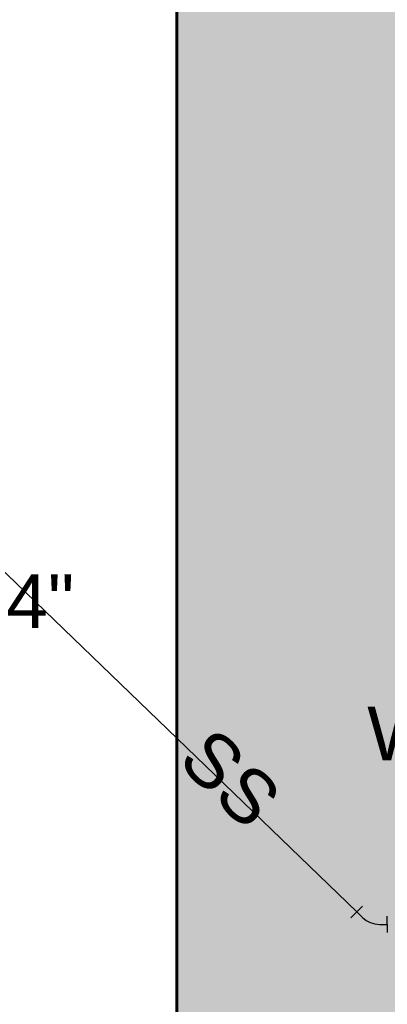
# Model space of a CAD drawing. Header units: inches. Extents: x -703 to 1618, y -188 to 488.
# Tile 7 of 18: x -196 to -165, y 83 to 166. Entities that reach past the tile are written whole.
import ezdxf

# ---------------------------------------------------------------- set-up
doc = ezdxf.new("R2010")
doc.units = ezdxf.units.IN
doc.header["$MEASUREMENT"] = 0
for name, color, linetype, lineweight in [('A-WALL-PATT', 111, 'Continuous', 18), ('L-SITE-WALL', 31, 'Continuous', 18), ('P-PIPE', 3, 'Continuous', 30), ('P-PIPE-IDEN', 2, 'Continuous', 9)]:
    doc.layers.add(name, color=color, linetype=linetype, lineweight=lineweight)
doc.styles.add('Arial', font='arial.ttf', dxfattribs={"height": 4.5})

# ---------------------------------------------------------------- blocks, each defined once
blk = doc.blocks.new('ANG M_I Facility_HOST_REVISED_07082024_rvt-1-Waste and Vent Floor Plan')
at = {"layer": 'A-WALL-PATT', "lineweight": 9}
h = blk.add_hatch(dxfattribs=at)
h.set_pattern_fill('FP_1', style=0, pattern_type=2)
h.set_pattern_definition([(50, (0, 0), (13.77135, -1.20496), [1.44, -15.84]), (355, (0, 0), (-2.66442, 14.44218), [1.152, -12.672]), (100.451, (1.148, -0.1), (11.10708, 13.23737), [1.224, -13.462]), (46.184, (0, 3.84), (20.4913, -3.17785), [2.16, -23.76]), (96.636, (1.708, 3.575), (17.9459, 18.70315), [1.836, -20.193]), (351.184, (0, 3.84), (17.9454, 18.7026), [1.728, -19.008]), (21, (1.92, 2.88), (11.46052, -7.73037), [1.44, -15.84]), (326, (1.92, 2.88), (4.67135, 13.92315), [1.152, -12.672]), (71.451, (2.875, 2.236), (16.13207, 6.19284), [1.224, -13.462]), (37.5, (0, 0), (0.233123, 6.39175), [0.634, -11.885, 0.634, -12.23, -12.72]), (37.5, (0, 0), (0.233123, 6.39175), [-25.382, 0.634, -12.086]), (7.5, (0, 0), (5.05073, 7.57304), [0.634, -6.701, 0.634, -11.597, -4.848]), (7.5, (0, 0), (5.05073, 7.57304), [-19.565, 0.634, -4.214]), (327.5, (-4.282, 0), (10.24958, -0.43289), [0.634, -4.166, 0.634, -14.342, -19.872]), (327.5, (-4.282, 0), (10.24958, -0.43289), [-19.776, 0.634, -19.238]), (317.5, (-6.202, 0), (11.19739, 1.92214), [0.634, -5.606, 0.634, -9.312, -14.112]), (317.5, (-6.202, 0), (11.19739, 1.92214), [-16.186, 0.634, -13.478])])
h.paths.add_polyline_path([(-163.061, -11.662), (-183.061, -11.662), (-183.061, 468.338), (-163.061, 468.338)])
at = {"layer": 'L-SITE-WALL', "color": 250, "lineweight": 60}
blk.add_line((-183.061, 468.338), (-183.061, -11.662), dxfattribs=at)

msp = doc.modelspace()

# ---------------------------------------------------------------- linework, layer by layer
at = {"layer": 'P-PIPE', "color": 193}
for p, q in [((-224.078, 145.148), (-167.962, 91.032)), ((-167.962, 91.032), (-168.441, 90.541)), ((-167.483, 91.522), (-167.962, 91.032)), ((-167.962, 91.032), (-167.485, 90.566)), ((-165.388, 89.984), (-165.388, 90.67)), ((-166.055, 89.984), (-165.388, 89.984)), ((-165.388, 89.984), (-165.388, 89.299))]:
    msp.add_line(p, q, dxfattribs=at)
msp.add_arc((-166.055, 92.032), 2.048, 225.71081, 270, dxfattribs=at)

# ---------------------------------------------------------------- block references
at = {"lineweight": 5}
msp.add_blockref('ANG M_I Facility_HOST_REVISED_07082024_rvt-1-Waste and Vent Floor Plan', (0, 0), dxfattribs=at)

# ---------------------------------------------------------------- texts
at = {"layer": 'P-PIPE-IDEN', "char_height": 4.5, "attachment_point": 1, "style": 'Arial'}
for s, insert, width in [('4"', (-197.392, 119.359), 6.969), ('WCO-1', (-167.073, 108.233), 26.058)]:
    msp.add_mtext(s, dxfattribs=dict(at, insert=insert, width=width))
at = {"layer": 'P-PIPE-IDEN', "insert": (-179.983, 106.791), "char_height": 4.5, "width": 10.302, "attachment_point": 1, "rotation": 315.71081, "style": 'Arial'}
msp.add_mtext('SS', dxfattribs=at)

doc.saveas('drawing.dxf')
